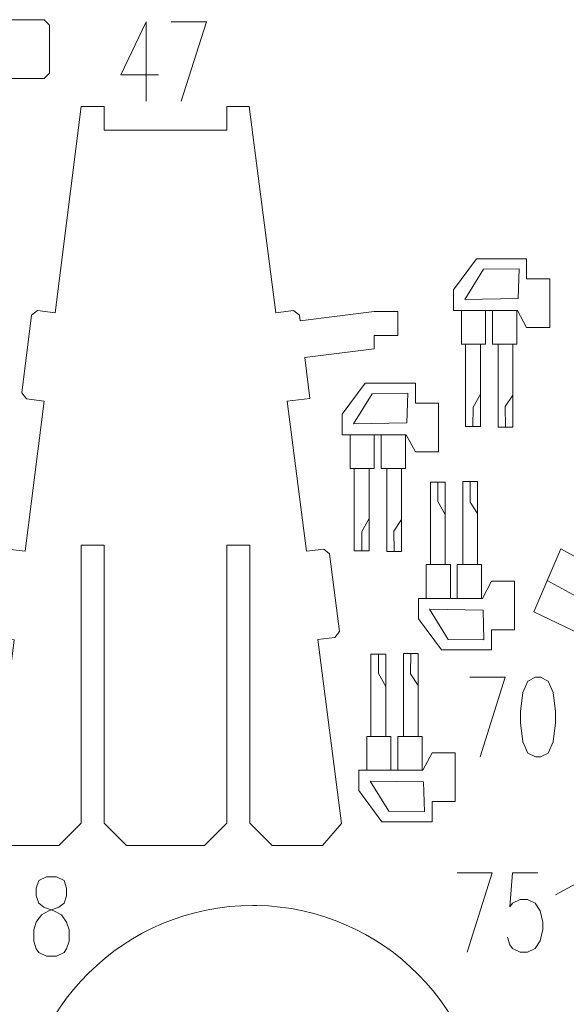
# Model space of a CAD drawing. Header units: inches. Extents: x -6.9 to 6.9, y -5.3 to 5.3.
# Tile 7 of 8: x -2.1 to 0.9, y -0.3 to 5.2. Entities that reach past the tile are written whole.
import ezdxf

# ---------------------------------------------------------------- set-up
doc = ezdxf.new("R2010")
doc.units = ezdxf.units.IN
doc.header["$MEASUREMENT"] = 0
doc.layers.add('Layer 1', color=7, linetype='Continuous')

msp = doc.modelspace()

# ---------------------------------------------------------------- linework, layer by layer
at = {"layer": 'Layer 1', "lineweight": 9}
for points, knots in [([(-2.6849, 5.2118), (-2.6849, 5.2118), (-1.98, 5.2118), (-1.98, 5.2118), (-1.98, 5.2118), (-1.98, 5.2118), (-1.95, 5.1818), (-1.95, 5.1818), (-1.95, 5.1818), (-1.95, 5.1818), (-1.95, 4.9118), (-1.95, 4.9118), (-1.95, 4.9118), (-1.95, 4.9118), (-1.98, 4.8818), (-1.98, 4.8818), (-1.98, 4.8818), (-1.98, 4.8818), (-2.215, 4.8818), (-2.215, 4.8818), (-2.215, 4.8818), (-2.215, 4.8818), (-2.215, 4.5392), (-2.215, 4.5392), (-2.215, 4.5392), (-2.215, 4.5392), (-2.34, 4.5392), (-2.34, 4.5392), (-2.34, 4.5392), (-2.34, 4.5392), (-2.4702, 3.6373), (-2.4702, 3.6373), (-2.4702, 3.6373), (-2.4702, 3.6373), (-2.3764, 3.624), (-2.3764, 3.624), (-2.3764, 3.624), (-2.3764, 3.624), (-2.3509, 3.5901), (-2.3509, 3.5901), (-2.3509, 3.5901), (-2.3509, 3.5901), (-2.4126, 3.1544), (-2.4126, 3.1544), (-2.4126, 3.1544), (-2.4126, 3.1544), (-2.4465, 3.1289), (-2.4465, 3.1289), (-2.4465, 3.1289), (-2.4465, 3.1289), (-2.5417, 3.1424), (-2.5417, 3.1424), (-2.5417, 3.1424), (-2.5417, 3.1424), (-2.6641, 2.2948), (-2.6641, 2.2948), (-2.6641, 2.2948), (-2.6641, 2.2948), (-2.5666, 2.281), (-2.5666, 2.281), (-2.5666, 2.281), (-2.5666, 2.281), (-2.5411, 2.2471), (-2.5411, 2.2471), (-2.5411, 2.2471), (-2.5411, 2.2471), (-2.6028, 1.8114), (-2.6028, 1.8114), (-2.6028, 1.8114), (-2.6028, 1.8114), (-2.6367, 1.7859), (-2.6367, 1.7859), (-2.6367, 1.7859), (-2.6367, 1.7859), (-2.7356, 1.7999), (-2.7356, 1.7999), (-2.7356, 1.7999), (-2.7356, 1.7999), (-2.9103, 0.5898), (-2.9103, 0.5898), (-2.9103, 0.5898), (-2.9103, 0.5898), (-3.0403, 0.5898), (-3.0403, 0.5898), (-3.0403, 0.5898), (-3.0403, 0.5898), (-3.0403, 0.7196), (-3.0403, 0.7196), (-3.0403, 0.7196), (-3.0403, 0.7196), (-3.2508, 0.7196), (-3.2508, 0.7196)], [0, 0, 0, 0, 0.041667, 0.041667, 0.041667, 0.041667, 0.083333, 0.083333, 0.083333, 0.083333, 0.125, 0.125, 0.125, 0.125, 0.166667, 0.166667, 0.166667, 0.166667, 0.208333, 0.208333, 0.208333, 0.208333, 0.25, 0.25, 0.25, 0.25, 0.291667, 0.291667, 0.291667, 0.291667, 0.333333, 0.333333, 0.333333, 0.333333, 0.375, 0.375, 0.375, 0.375, 0.416667, 0.416667, 0.416667, 0.416667, 0.458333, 0.458333, 0.458333, 0.458333, 0.5, 0.5, 0.5, 0.5, 0.541667, 0.541667, 0.541667, 0.541667, 0.583333, 0.583333, 0.583333, 0.583333, 0.625, 0.625, 0.625, 0.625, 0.666667, 0.666667, 0.666667, 0.666667, 0.708333, 0.708333, 0.708333, 0.708333, 0.75, 0.75, 0.75, 0.75, 0.791667, 0.791667, 0.791667, 0.791667, 0.833333, 0.833333, 0.833333, 0.833333, 0.875, 0.875, 0.875, 0.875, 0.916667, 0.916667, 0.916667, 0.916667, 1, 1, 1, 1]), ([(-1.4336, 4.5926), (-1.4336, 4.5926), (-1.644, 4.5926), (-1.644, 4.5926), (-1.644, 4.5926), (-1.644, 4.6366), (-1.6437, 4.6804), (-1.6437, 4.7241), (-1.6437, 4.7241), (-1.6437, 4.7241), (-1.774, 4.7241), (-1.774, 4.7241), (-1.774, 4.7241), (-1.774, 4.7241), (-1.9189, 3.5669), (-1.9189, 3.5669), (-1.9189, 3.5669), (-1.9189, 3.5669), (-2.018, 3.5793), (-2.018, 3.5793), (-2.018, 3.5793), (-2.018, 3.5793), (-2.0515, 3.5532), (-2.0515, 3.5532), (-2.0515, 3.5532), (-2.0515, 3.5532), (-2.1062, 3.1166), (-2.1062, 3.1166), (-2.1062, 3.1166), (-2.1062, 3.1166), (-2.0802, 3.0831), (-2.0802, 3.0831), (-2.0802, 3.0831), (-2.0802, 3.0831), (-1.981, 3.0707), (-1.981, 3.0707), (-1.981, 3.0707), (-1.981, 3.0707), (-2.0865, 2.2281), (-2.0865, 2.2281), (-2.0865, 2.2281), (-2.0865, 2.2281), (-2.1857, 2.2405), (-2.1857, 2.2405), (-2.1857, 2.2405), (-2.1857, 2.2405), (-2.3558, 2.1083), (-2.3558, 2.1083), (-2.3558, 2.1083), (-2.3558, 2.1083), (-2.3933, 2.0442), (-2.3933, 2.0442), (-2.3933, 2.0442), (-2.3933, 2.0442), (-2.4288, 1.8074), (-2.4288, 1.8074), (-2.4288, 1.8074), (-2.4288, 1.8074), (-2.3951, 1.7628), (-2.3951, 1.7628), (-2.3951, 1.7628), (-2.3951, 1.7628), (-2.2479, 1.7444), (-2.2479, 1.7444), (-2.2479, 1.7444), (-2.2479, 1.7444), (-2.1486, 1.732), (-2.1486, 1.732), (-2.1486, 1.732), (-2.1486, 1.732), (-2.2777, 0.7012), (-2.2777, 0.7012), (-2.2777, 0.7012), (-2.2777, 0.7012), (-2.1702, 0.5774), (-2.1702, 0.5774), (-2.1702, 0.5774), (-2.1702, 0.5774), (-2.0457, 0.5774), (-2.0457, 0.5774)], [0, 0, 0, 0, 0.047619, 0.047619, 0.047619, 0.047619, 0.095238, 0.095238, 0.095238, 0.095238, 0.142857, 0.142857, 0.142857, 0.142857, 0.190476, 0.190476, 0.190476, 0.190476, 0.238095, 0.238095, 0.238095, 0.238095, 0.285714, 0.285714, 0.285714, 0.285714, 0.333333, 0.333333, 0.333333, 0.333333, 0.380952, 0.380952, 0.380952, 0.380952, 0.428571, 0.428571, 0.428571, 0.428571, 0.47619, 0.47619, 0.47619, 0.47619, 0.52381, 0.52381, 0.52381, 0.52381, 0.571429, 0.571429, 0.571429, 0.571429, 0.619048, 0.619048, 0.619048, 0.619048, 0.666667, 0.666667, 0.666667, 0.666667, 0.714286, 0.714286, 0.714286, 0.714286, 0.761905, 0.761905, 0.761905, 0.761905, 0.809524, 0.809524, 0.809524, 0.809524, 0.857143, 0.857143, 0.857143, 0.857143, 0.904762, 0.904762, 0.904762, 0.904762, 1, 1, 1, 1]), ([(-0.5495, 0.5774), (-0.5495, 0.5774), (-0.4197, 0.5774), (-0.4197, 0.5774), (-0.4197, 0.5774), (-0.4197, 0.5774), (-0.3126, 0.7012), (-0.3126, 0.7012), (-0.3126, 0.7012), (-0.3126, 0.7012), (-0.4454, 1.7325), (-0.4454, 1.7325), (-0.4454, 1.7325), (-0.4454, 1.7325), (-0.3505, 1.7444), (-0.3505, 1.7444), (-0.3505, 1.7444), (-0.3505, 1.7444), (-0.3244, 1.7779), (-0.3244, 1.7779), (-0.3244, 1.7779), (-0.3244, 1.7779), (-0.3791, 2.2145), (-0.3791, 2.2145), (-0.3791, 2.2145), (-0.3791, 2.2145), (-0.4126, 2.2405), (-0.4126, 2.2405), (-0.4126, 2.2405), (-0.4126, 2.2405), (-0.5092, 2.2284), (-0.5092, 2.2284), (-0.5092, 2.2284), (-0.5092, 2.2284), (-0.6176, 3.0707), (-0.6176, 3.0707), (-0.6176, 3.0707), (-0.6176, 3.0707), (-0.4905, 3.0866), (-0.4905, 3.0866), (-0.4905, 3.0866), (-0.4905, 3.0866), (-0.5191, 3.3154), (-0.5191, 3.3154), (-0.5191, 3.3154), (-0.5191, 3.3154), (-0.1289, 3.3643), (-0.1289, 3.3643), (-0.1289, 3.3643), (-0.1289, 3.3643), (-0.1289, 3.4397), (-0.1289, 3.4397), (-0.1289, 3.4397), (-0.1289, 3.4397), (0.004, 3.4397), (0.004, 3.4397), (0.004, 3.4397), (0.004, 3.4397), (0.004, 3.5731), (0.004, 3.5731), (0.004, 3.5731), (0.004, 3.5731), (-0.1289, 3.5731), (-0.1289, 3.5731), (-0.1289, 3.5731), (-0.1289, 3.5731), (-0.5449, 3.521), (-0.5449, 3.521), (-0.5449, 3.521), (-0.5449, 3.521), (-0.5489, 3.553), (-0.5489, 3.553), (-0.5489, 3.553), (-0.5489, 3.553), (-0.5824, 3.579), (-0.5824, 3.579), (-0.5824, 3.579), (-0.5824, 3.579), (-0.6815, 3.5666), (-0.6815, 3.5666), (-0.6815, 3.5666), (-0.6815, 3.5666), (-0.8305, 4.7241), (-0.8305, 4.7241), (-0.8305, 4.7241), (-0.8305, 4.7241), (-0.9565, 4.7241), (-0.9565, 4.7241), (-0.9565, 4.7241), (-0.9565, 4.7241), (-0.9565, 4.5926), (-0.9565, 4.5926), (-0.9565, 4.5926), (-0.9565, 4.5926), (-1.167, 4.5926), (-1.167, 4.5926)], [0, 0, 0, 0, 0.04, 0.04, 0.04, 0.04, 0.08, 0.08, 0.08, 0.08, 0.12, 0.12, 0.12, 0.12, 0.16, 0.16, 0.16, 0.16, 0.2, 0.2, 0.2, 0.2, 0.24, 0.24, 0.24, 0.24, 0.28, 0.28, 0.28, 0.28, 0.32, 0.32, 0.32, 0.32, 0.36, 0.36, 0.36, 0.36, 0.4, 0.4, 0.4, 0.4, 0.44, 0.44, 0.44, 0.44, 0.48, 0.48, 0.48, 0.48, 0.52, 0.52, 0.52, 0.52, 0.56, 0.56, 0.56, 0.56, 0.6, 0.6, 0.6, 0.6, 0.64, 0.64, 0.64, 0.64, 0.68, 0.68, 0.68, 0.68, 0.72, 0.72, 0.72, 0.72, 0.76, 0.76, 0.76, 0.76, 0.8, 0.8, 0.8, 0.8, 0.84, 0.84, 0.84, 0.84, 0.88, 0.88, 0.88, 0.88, 0.92, 0.92, 0.92, 0.92, 1, 1, 1, 1]), ([(0.775, 3.757), (0.775, 3.757), (0.7262, 3.757), (0.7262, 3.757), (0.7262, 3.757), (0.7262, 3.757), (0.7262, 3.8694), (0.7262, 3.8694), (0.7262, 3.8694), (0.7262, 3.8694), (0.4455, 3.8694), (0.4455, 3.8694), (0.4455, 3.8694), (0.4455, 3.8694), (0.3163, 3.6952), (0.3163, 3.6952), (0.3163, 3.6952), (0.3163, 3.6952), (0.3163, 3.5805), (0.3163, 3.5805), (0.3163, 3.5805), (0.3163, 3.5805), (0.3604, 3.5805), (0.3604, 3.5805), (0.3604, 3.5805), (0.3604, 3.5805), (0.3604, 3.3909), (0.3604, 3.3909), (0.3604, 3.3909), (0.3604, 3.3909), (0.3832, 3.3909), (0.3832, 3.3909), (0.3832, 3.3909), (0.3832, 3.3909), (0.3832, 2.9284), (0.3832, 2.9284), (0.3832, 2.9284), (0.3832, 2.9284), (0.4669, 2.9284), (0.4669, 2.9284), (0.4669, 2.9284), (0.4669, 2.9284), (0.4669, 3.3909), (0.4669, 3.3909), (0.4669, 3.3909), (0.4669, 3.3909), (0.4957, 3.3909), (0.4957, 3.3909), (0.4957, 3.3909), (0.4957, 3.3909), (0.4957, 3.5805), (0.4957, 3.5805), (0.4957, 3.5805), (0.4957, 3.5805), (0.5339, 3.5805), (0.5339, 3.5805), (0.5339, 3.5805), (0.5339, 3.5805), (0.5339, 3.3909), (0.5339, 3.3909), (0.5339, 3.3909), (0.5339, 3.3909), (0.5658, 3.3909), (0.5658, 3.3909), (0.5658, 3.3909), (0.5658, 3.3909), (0.5658, 2.9253), (0.5658, 2.9253), (0.5658, 2.9253), (0.5658, 2.9253), (0.6479, 2.9253), (0.6479, 2.9253), (0.6479, 2.9253), (0.6479, 2.9253), (0.6479, 3.3909), (0.6479, 3.3909), (0.6479, 3.3909), (0.6479, 3.3909), (0.6708, 3.3909), (0.6708, 3.3909), (0.6708, 3.3909), (0.6708, 3.3909), (0.6708, 3.5805), (0.6708, 3.5805), (0.6708, 3.5805), (0.6708, 3.5805), (0.6749, 3.5805), (0.6749, 3.5805), (0.6749, 3.5805), (0.6749, 3.5805), (0.7262, 3.4839), (0.7262, 3.4839), (0.7262, 3.4839), (0.7262, 3.4839), (0.7457, 3.4839), (0.7457, 3.4839)], [0, 0, 0, 0, 0.04, 0.04, 0.04, 0.04, 0.08, 0.08, 0.08, 0.08, 0.12, 0.12, 0.12, 0.12, 0.16, 0.16, 0.16, 0.16, 0.2, 0.2, 0.2, 0.2, 0.24, 0.24, 0.24, 0.24, 0.28, 0.28, 0.28, 0.28, 0.32, 0.32, 0.32, 0.32, 0.36, 0.36, 0.36, 0.36, 0.4, 0.4, 0.4, 0.4, 0.44, 0.44, 0.44, 0.44, 0.48, 0.48, 0.48, 0.48, 0.52, 0.52, 0.52, 0.52, 0.56, 0.56, 0.56, 0.56, 0.6, 0.6, 0.6, 0.6, 0.64, 0.64, 0.64, 0.64, 0.68, 0.68, 0.68, 0.68, 0.72, 0.72, 0.72, 0.72, 0.76, 0.76, 0.76, 0.76, 0.8, 0.8, 0.8, 0.8, 0.84, 0.84, 0.84, 0.84, 0.88, 0.88, 0.88, 0.88, 0.92, 0.92, 0.92, 0.92, 1, 1, 1, 1]), ([(0.7678, 3.4839), (0.7678, 3.4839), (0.8562, 3.4839), (0.8562, 3.4839), (0.8562, 3.4839), (0.8562, 3.4839), (0.8562, 3.757), (0.8562, 3.757), (0.8562, 3.757), (0.8562, 3.757), (0.7971, 3.757), (0.7971, 3.757)], [0, 0, 0, 0, 0.25, 0.25, 0.25, 0.25, 0.5, 0.5, 0.5, 0.5, 1, 1, 1, 1]), ([(0.1506, 3.0591), (0.1506, 3.0591), (0.1018, 3.0591), (0.1018, 3.0591), (0.1018, 3.0591), (0.1018, 3.0591), (0.1018, 3.1715), (0.1018, 3.1715), (0.1018, 3.1715), (0.1018, 3.1715), (-0.1789, 3.1715), (-0.1789, 3.1715), (-0.1789, 3.1715), (-0.1789, 3.1715), (-0.3081, 2.9973), (-0.3081, 2.9973), (-0.3081, 2.9973), (-0.3081, 2.9973), (-0.3081, 2.8826), (-0.3081, 2.8826), (-0.3081, 2.8826), (-0.3081, 2.8826), (-0.264, 2.8826), (-0.264, 2.8826), (-0.264, 2.8826), (-0.264, 2.8826), (-0.264, 2.693), (-0.264, 2.693), (-0.264, 2.693), (-0.264, 2.693), (-0.2412, 2.693), (-0.2412, 2.693), (-0.2412, 2.693), (-0.2412, 2.693), (-0.2412, 2.2304), (-0.2412, 2.2304), (-0.2412, 2.2304), (-0.2412, 2.2304), (-0.1575, 2.2304), (-0.1575, 2.2304), (-0.1575, 2.2304), (-0.1575, 2.2304), (-0.1575, 2.693), (-0.1575, 2.693), (-0.1575, 2.693), (-0.1575, 2.693), (-0.1287, 2.693), (-0.1287, 2.693), (-0.1287, 2.693), (-0.1287, 2.693), (-0.1287, 2.8826), (-0.1287, 2.8826), (-0.1287, 2.8826), (-0.1287, 2.8826), (-0.0905, 2.8826), (-0.0905, 2.8826), (-0.0905, 2.8826), (-0.0905, 2.8826), (-0.0905, 2.693), (-0.0905, 2.693), (-0.0905, 2.693), (-0.0905, 2.693), (-0.0586, 2.693), (-0.0586, 2.693), (-0.0586, 2.693), (-0.0586, 2.693), (-0.0586, 2.2274), (-0.0586, 2.2274), (-0.0586, 2.2274), (-0.0586, 2.2274), (0.0235, 2.2274), (0.0235, 2.2274), (0.0235, 2.2274), (0.0235, 2.2274), (0.0235, 2.693), (0.0235, 2.693), (0.0235, 2.693), (0.0235, 2.693), (0.0464, 2.693), (0.0464, 2.693), (0.0464, 2.693), (0.0464, 2.693), (0.0464, 2.8826), (0.0464, 2.8826), (0.0464, 2.8826), (0.0464, 2.8826), (0.0505, 2.8826), (0.0505, 2.8826), (0.0505, 2.8826), (0.0505, 2.8826), (0.1018, 2.7859), (0.1018, 2.7859), (0.1018, 2.7859), (0.1018, 2.7859), (0.1213, 2.7859), (0.1213, 2.7859)], [0, 0, 0, 0, 0.04, 0.04, 0.04, 0.04, 0.08, 0.08, 0.08, 0.08, 0.12, 0.12, 0.12, 0.12, 0.16, 0.16, 0.16, 0.16, 0.2, 0.2, 0.2, 0.2, 0.24, 0.24, 0.24, 0.24, 0.28, 0.28, 0.28, 0.28, 0.32, 0.32, 0.32, 0.32, 0.36, 0.36, 0.36, 0.36, 0.4, 0.4, 0.4, 0.4, 0.44, 0.44, 0.44, 0.44, 0.48, 0.48, 0.48, 0.48, 0.52, 0.52, 0.52, 0.52, 0.56, 0.56, 0.56, 0.56, 0.6, 0.6, 0.6, 0.6, 0.64, 0.64, 0.64, 0.64, 0.68, 0.68, 0.68, 0.68, 0.72, 0.72, 0.72, 0.72, 0.76, 0.76, 0.76, 0.76, 0.8, 0.8, 0.8, 0.8, 0.84, 0.84, 0.84, 0.84, 0.88, 0.88, 0.88, 0.88, 0.92, 0.92, 0.92, 0.92, 1, 1, 1, 1]), ([(0.1434, 2.7859), (0.1434, 2.7859), (0.2318, 2.7859), (0.2318, 2.7859), (0.2318, 2.7859), (0.2318, 2.7859), (0.2318, 3.0591), (0.2318, 3.0591), (0.2318, 3.0591), (0.2318, 3.0591), (0.1727, 3.0591), (0.1727, 3.0591)], [0, 0, 0, 0, 0.25, 0.25, 0.25, 0.25, 0.5, 0.5, 0.5, 0.5, 1, 1, 1, 1]), ([(0.5777, 1.7873), (0.5777, 1.7873), (0.5289, 1.7873), (0.5289, 1.7873), (0.5289, 1.7873), (0.5289, 1.7873), (0.5289, 1.6749), (0.5289, 1.6749), (0.5289, 1.6749), (0.5289, 1.6749), (0.2482, 1.6749), (0.2482, 1.6749), (0.2482, 1.6749), (0.2482, 1.6749), (0.1191, 1.8491), (0.1191, 1.8491), (0.1191, 1.8491), (0.1191, 1.8491), (0.1191, 1.9638), (0.1191, 1.9638), (0.1191, 1.9638), (0.1191, 1.9638), (0.1632, 1.9638), (0.1632, 1.9638), (0.1632, 1.9638), (0.1632, 1.9638), (0.1632, 2.1534), (0.1632, 2.1534), (0.1632, 2.1534), (0.1632, 2.1534), (0.186, 2.1534), (0.186, 2.1534), (0.186, 2.1534), (0.186, 2.1534), (0.186, 2.6159), (0.186, 2.6159), (0.186, 2.6159), (0.186, 2.6159), (0.2696, 2.6159), (0.2696, 2.6159), (0.2696, 2.6159), (0.2696, 2.6159), (0.2696, 2.1534), (0.2696, 2.1534), (0.2696, 2.1534), (0.2696, 2.1534), (0.2984, 2.1534), (0.2984, 2.1534), (0.2984, 2.1534), (0.2984, 2.1534), (0.2984, 1.9638), (0.2984, 1.9638), (0.2984, 1.9638), (0.2984, 1.9638), (0.3366, 1.9638), (0.3366, 1.9638), (0.3366, 1.9638), (0.3366, 1.9638), (0.3366, 2.1534), (0.3366, 2.1534), (0.3366, 2.1534), (0.3366, 2.1534), (0.3686, 2.1534), (0.3686, 2.1534), (0.3686, 2.1534), (0.3686, 2.1534), (0.3686, 2.619), (0.3686, 2.619), (0.3686, 2.619), (0.3686, 2.619), (0.4507, 2.619), (0.4507, 2.619), (0.4507, 2.619), (0.4507, 2.619), (0.4507, 2.1534), (0.4507, 2.1534), (0.4507, 2.1534), (0.4507, 2.1534), (0.4735, 2.1534), (0.4735, 2.1534), (0.4735, 2.1534), (0.4735, 2.1534), (0.4735, 1.9638), (0.4735, 1.9638), (0.4735, 1.9638), (0.4735, 1.9638), (0.4777, 1.9638), (0.4777, 1.9638), (0.4777, 1.9638), (0.4777, 1.9638), (0.5289, 2.0605), (0.5289, 2.0605), (0.5289, 2.0605), (0.5289, 2.0605), (0.5484, 2.0605), (0.5484, 2.0605)], [0, 0, 0, 0, 0.04, 0.04, 0.04, 0.04, 0.08, 0.08, 0.08, 0.08, 0.12, 0.12, 0.12, 0.12, 0.16, 0.16, 0.16, 0.16, 0.2, 0.2, 0.2, 0.2, 0.24, 0.24, 0.24, 0.24, 0.28, 0.28, 0.28, 0.28, 0.32, 0.32, 0.32, 0.32, 0.36, 0.36, 0.36, 0.36, 0.4, 0.4, 0.4, 0.4, 0.44, 0.44, 0.44, 0.44, 0.48, 0.48, 0.48, 0.48, 0.52, 0.52, 0.52, 0.52, 0.56, 0.56, 0.56, 0.56, 0.6, 0.6, 0.6, 0.6, 0.64, 0.64, 0.64, 0.64, 0.68, 0.68, 0.68, 0.68, 0.72, 0.72, 0.72, 0.72, 0.76, 0.76, 0.76, 0.76, 0.8, 0.8, 0.8, 0.8, 0.84, 0.84, 0.84, 0.84, 0.88, 0.88, 0.88, 0.88, 0.92, 0.92, 0.92, 0.92, 1, 1, 1, 1]), ([(-2.0236, 0.5774), (-2.0236, 0.5774), (-1.899, 0.5774), (-1.899, 0.5774), (-1.899, 0.5774), (-1.899, 0.5774), (-1.774, 0.7024), (-1.774, 0.7024), (-1.774, 0.7024), (-1.774, 0.7024), (-1.774, 2.2626), (-1.774, 2.2626), (-1.774, 2.2626), (-1.774, 2.2626), (-1.644, 2.2626), (-1.644, 2.2626), (-1.644, 2.2626), (-1.644, 2.2626), (-1.644, 0.7024), (-1.644, 0.7024), (-1.644, 0.7024), (-1.644, 0.7024), (-1.519, 0.5774), (-1.519, 0.5774), (-1.519, 0.5774), (-1.519, 0.5774), (-1.4336, 0.5774), (-1.4336, 0.5774)], [0, 0, 0, 0, 0.125, 0.125, 0.125, 0.125, 0.25, 0.25, 0.25, 0.25, 0.375, 0.375, 0.375, 0.375, 0.5, 0.5, 0.5, 0.5, 0.625, 0.625, 0.625, 0.625, 0.75, 0.75, 0.75, 0.75, 1, 1, 1, 1]), ([(-1.167, 0.5774), (-1.167, 0.5774), (-1.0815, 0.5774), (-1.0815, 0.5774), (-1.0815, 0.5774), (-1.0815, 0.5774), (-0.9565, 0.7024), (-0.9565, 0.7024), (-0.9565, 0.7024), (-0.9565, 0.7024), (-0.9565, 2.2626), (-0.9565, 2.2626), (-0.9565, 2.2626), (-0.9565, 2.2626), (-0.8265, 2.2626), (-0.8265, 2.2626), (-0.8265, 2.2626), (-0.8265, 2.2626), (-0.8265, 0.7024), (-0.8265, 0.7024), (-0.8265, 0.7024), (-0.8265, 0.7024), (-0.7015, 0.5774), (-0.7015, 0.5774), (-0.7015, 0.5774), (-0.7015, 0.5774), (-0.5717, 0.5774), (-0.5717, 0.5774)], [0, 0, 0, 0, 0.125, 0.125, 0.125, 0.125, 0.25, 0.25, 0.25, 0.25, 0.375, 0.375, 0.375, 0.375, 0.5, 0.5, 0.5, 0.5, 0.625, 0.625, 0.625, 0.625, 0.75, 0.75, 0.75, 0.75, 1, 1, 1, 1]), ([(1.3946, 2.0537), (1.3946, 2.0537), (1.3633, 1.9967), (1.3633, 1.9967), (1.3633, 1.9967), (1.3633, 1.9967), (0.9172, 2.2416), (0.9172, 2.2416), (0.9172, 2.2416), (0.9172, 2.2416), (0.767, 1.8884), (0.767, 1.8884), (0.767, 1.8884), (0.767, 1.8884), (1.5513, 1.5121), (1.5513, 1.5121)], [0, 0, 0, 0, 0.2, 0.2, 0.2, 0.2, 0.4, 0.4, 0.4, 0.4, 0.6, 0.6, 0.6, 0.6, 1, 1, 1, 1]), ([(0.5706, 2.0605), (0.5706, 2.0605), (0.6589, 2.0605), (0.6589, 2.0605), (0.6589, 2.0605), (0.6589, 2.0605), (0.6589, 1.7873), (0.6589, 1.7873), (0.6589, 1.7873), (0.6589, 1.7873), (0.5999, 1.7873), (0.5999, 1.7873)], [0, 0, 0, 0, 0.25, 0.25, 0.25, 0.25, 0.5, 0.5, 0.5, 0.5, 1, 1, 1, 1]), ([(0.2441, 0.8229), (0.2441, 0.8229), (0.1953, 0.8229), (0.1953, 0.8229), (0.1953, 0.8229), (0.1953, 0.8229), (0.1953, 0.7105), (0.1953, 0.7105), (0.1953, 0.7105), (0.1953, 0.7105), (-0.0854, 0.7105), (-0.0854, 0.7105), (-0.0854, 0.7105), (-0.0854, 0.7105), (-0.2146, 0.8847), (-0.2146, 0.8847), (-0.2146, 0.8847), (-0.2146, 0.8847), (-0.2146, 0.9994), (-0.2146, 0.9994), (-0.2146, 0.9994), (-0.2146, 0.9994), (-0.1704, 0.9994), (-0.1704, 0.9994), (-0.1704, 0.9994), (-0.1704, 0.9994), (-0.1704, 1.189), (-0.1704, 1.189), (-0.1704, 1.189), (-0.1704, 1.189), (-0.1476, 1.189), (-0.1476, 1.189), (-0.1476, 1.189), (-0.1476, 1.189), (-0.1476, 1.6515), (-0.1476, 1.6515), (-0.1476, 1.6515), (-0.1476, 1.6515), (-0.064, 1.6515), (-0.064, 1.6515), (-0.064, 1.6515), (-0.064, 1.6515), (-0.064, 1.189), (-0.064, 1.189), (-0.064, 1.189), (-0.064, 1.189), (-0.0352, 1.189), (-0.0352, 1.189), (-0.0352, 1.189), (-0.0352, 1.189), (-0.0352, 0.9994), (-0.0352, 0.9994), (-0.0352, 0.9994), (-0.0352, 0.9994), (0.003, 0.9994), (0.003, 0.9994), (0.003, 0.9994), (0.003, 0.9994), (0.003, 1.189), (0.003, 1.189), (0.003, 1.189), (0.003, 1.189), (0.0349, 1.189), (0.0349, 1.189), (0.0349, 1.189), (0.0349, 1.189), (0.0349, 1.6546), (0.0349, 1.6546), (0.0349, 1.6546), (0.0349, 1.6546), (0.1171, 1.6546), (0.1171, 1.6546), (0.1171, 1.6546), (0.1171, 1.6546), (0.1171, 1.189), (0.1171, 1.189), (0.1171, 1.189), (0.1171, 1.189), (0.1399, 1.189), (0.1399, 1.189), (0.1399, 1.189), (0.1399, 1.189), (0.1399, 0.9994), (0.1399, 0.9994), (0.1399, 0.9994), (0.1399, 0.9994), (0.1441, 0.9994), (0.1441, 0.9994), (0.1441, 0.9994), (0.1441, 0.9994), (0.1953, 1.096), (0.1953, 1.096), (0.1953, 1.096), (0.1953, 1.096), (0.2148, 1.096), (0.2148, 1.096)], [0, 0, 0, 0, 0.04, 0.04, 0.04, 0.04, 0.08, 0.08, 0.08, 0.08, 0.12, 0.12, 0.12, 0.12, 0.16, 0.16, 0.16, 0.16, 0.2, 0.2, 0.2, 0.2, 0.24, 0.24, 0.24, 0.24, 0.28, 0.28, 0.28, 0.28, 0.32, 0.32, 0.32, 0.32, 0.36, 0.36, 0.36, 0.36, 0.4, 0.4, 0.4, 0.4, 0.44, 0.44, 0.44, 0.44, 0.48, 0.48, 0.48, 0.48, 0.52, 0.52, 0.52, 0.52, 0.56, 0.56, 0.56, 0.56, 0.6, 0.6, 0.6, 0.6, 0.64, 0.64, 0.64, 0.64, 0.68, 0.68, 0.68, 0.68, 0.72, 0.72, 0.72, 0.72, 0.76, 0.76, 0.76, 0.76, 0.8, 0.8, 0.8, 0.8, 0.84, 0.84, 0.84, 0.84, 0.88, 0.88, 0.88, 0.88, 0.92, 0.92, 0.92, 0.92, 1, 1, 1, 1]), ([(0.237, 1.096), (0.237, 1.096), (0.3253, 1.096), (0.3253, 1.096), (0.3253, 1.096), (0.3253, 1.096), (0.3253, 0.8229), (0.3253, 0.8229), (0.3253, 0.8229), (0.3253, 0.8229), (0.2663, 0.8229), (0.2663, 0.8229)], [0, 0, 0, 0, 0.25, 0.25, 0.25, 0.25, 0.5, 0.5, 0.5, 0.5, 1, 1, 1, 1])]:
    msp.add_open_spline(points, degree=3, knots=knots, dxfattribs=at)
at = {"layer": 'Layer 1', "color": 1, "lineweight": 9}
for points, knots in [([(-1.4091, 5.2004), (-1.4091, 5.2004), (-1.5507, 4.9028), (-1.5507, 4.9028), (-1.5507, 4.9028), (-1.5507, 4.9028), (-1.3386, 4.9028), (-1.3386, 4.9028)], [0, 0, 0, 0, 0.333333, 0.333333, 0.333333, 0.333333, 1, 1, 1, 1]), ([(-1.2678, 5.2004), (-1.2678, 5.2004), (-1.0697, 5.2004), (-1.0697, 5.2004), (-1.0697, 5.2004), (-1.0697, 5.2004), (-1.2114, 4.7543), (-1.2114, 4.7543)], [0, 0, 0, 0, 0.333333, 0.333333, 0.333333, 0.333333, 1, 1, 1, 1]), ([(0.4079, 1.5208), (0.4079, 1.5208), (0.606, 1.5208), (0.606, 1.5208), (0.606, 1.5208), (0.606, 1.5208), (0.4647, 1.0747), (0.4647, 1.0747)], [0, 0, 0, 0, 0.333333, 0.333333, 0.333333, 0.333333, 1, 1, 1, 1]), ([(0.7756, 1.5208), (0.7756, 1.5208), (0.7332, 1.4991), (0.7332, 1.4991), (0.7332, 1.4991), (0.7332, 1.4991), (0.7048, 1.4354), (0.7048, 1.4354), (0.7048, 1.4354), (0.7048, 1.4354), (0.6908, 1.3296), (0.6908, 1.3296), (0.6908, 1.3296), (0.6908, 1.3296), (0.6908, 1.2659), (0.6908, 1.2659), (0.6908, 1.2659), (0.6908, 1.2659), (0.7048, 1.1595), (0.7048, 1.1595), (0.7048, 1.1595), (0.7048, 1.1595), (0.7332, 1.0957), (0.7332, 1.0957), (0.7332, 1.0957), (0.7332, 1.0957), (0.7756, 1.0747), (0.7756, 1.0747), (0.7756, 1.0747), (0.7756, 1.0747), (0.804, 1.0747), (0.804, 1.0747), (0.804, 1.0747), (0.804, 1.0747), (0.8465, 1.0957), (0.8465, 1.0957), (0.8465, 1.0957), (0.8465, 1.0957), (0.8744, 1.1595), (0.8744, 1.1595), (0.8744, 1.1595), (0.8744, 1.1595), (0.8889, 1.2659), (0.8889, 1.2659), (0.8889, 1.2659), (0.8889, 1.2659), (0.8889, 1.3296), (0.8889, 1.3296), (0.8889, 1.3296), (0.8889, 1.3296), (0.8744, 1.4354), (0.8744, 1.4354), (0.8744, 1.4354), (0.8744, 1.4354), (0.8465, 1.4991), (0.8465, 1.4991), (0.8465, 1.4991), (0.8465, 1.4991), (0.804, 1.5208), (0.804, 1.5208), (0.804, 1.5208), (0.804, 1.5208), (0.7756, 1.5208), (0.7756, 1.5208)], [0, 0, 0, 0, 0.058824, 0.058824, 0.058824, 0.058824, 0.117647, 0.117647, 0.117647, 0.117647, 0.176471, 0.176471, 0.176471, 0.176471, 0.235294, 0.235294, 0.235294, 0.235294, 0.294118, 0.294118, 0.294118, 0.294118, 0.352941, 0.352941, 0.352941, 0.352941, 0.411765, 0.411765, 0.411765, 0.411765, 0.470588, 0.470588, 0.470588, 0.470588, 0.529412, 0.529412, 0.529412, 0.529412, 0.588235, 0.588235, 0.588235, 0.588235, 0.647059, 0.647059, 0.647059, 0.647059, 0.705882, 0.705882, 0.705882, 0.705882, 0.764706, 0.764706, 0.764706, 0.764706, 0.823529, 0.823529, 0.823529, 0.823529, 0.882353, 0.882353, 0.882353, 0.882353, 1, 1, 1, 1]), ([(-1.9681, 0.4008), (-1.9681, 0.4008), (-2.0105, 0.3798), (-2.0105, 0.3798), (-2.0105, 0.3798), (-2.0105, 0.3798), (-2.0249, 0.3371), (-2.0249, 0.3371), (-2.0249, 0.3371), (-2.0249, 0.3371), (-2.0249, 0.2944), (-2.0249, 0.2944), (-2.0249, 0.2944), (-2.0249, 0.2944), (-2.0105, 0.2524), (-2.0105, 0.2524), (-2.0105, 0.2524), (-2.0105, 0.2524), (-1.9825, 0.2307), (-1.9825, 0.2307), (-1.9825, 0.2307), (-1.9825, 0.2307), (-1.9256, 0.2097), (-1.9256, 0.2097), (-1.9256, 0.2097), (-1.9256, 0.2097), (-1.8832, 0.1886), (-1.8832, 0.1886), (-1.8832, 0.1886), (-1.8832, 0.1886), (-1.8552, 0.1459), (-1.8552, 0.1459), (-1.8552, 0.1459), (-1.8552, 0.1459), (-1.8408, 0.1032), (-1.8408, 0.1032), (-1.8408, 0.1032), (-1.8408, 0.1032), (-1.8408, 0.0395), (-1.8408, 0.0395), (-1.8408, 0.0395), (-1.8408, 0.0395), (-1.8552, -0.0025), (-1.8552, -0.0025), (-1.8552, -0.0025), (-1.8552, -0.0025), (-1.8692, -0.0242), (-1.8692, -0.0242), (-1.8692, -0.0242), (-1.8692, -0.0242), (-1.9116, -0.0452), (-1.9116, -0.0452), (-1.9116, -0.0452), (-1.9116, -0.0452), (-1.9681, -0.0452), (-1.9681, -0.0452), (-1.9681, -0.0452), (-1.9681, -0.0452), (-2.0105, -0.0242), (-2.0105, -0.0242), (-2.0105, -0.0242), (-2.0105, -0.0242), (-2.0249, -0.0025), (-2.0249, -0.0025), (-2.0249, -0.0025), (-2.0249, -0.0025), (-2.0389, 0.0395), (-2.0389, 0.0395), (-2.0389, 0.0395), (-2.0389, 0.0395), (-2.0389, 0.1032), (-2.0389, 0.1032), (-2.0389, 0.1032), (-2.0389, 0.1032), (-2.0249, 0.1459), (-2.0249, 0.1459), (-2.0249, 0.1459), (-2.0249, 0.1459), (-1.9965, 0.1886), (-1.9965, 0.1886), (-1.9965, 0.1886), (-1.9965, 0.1886), (-1.9541, 0.2097), (-1.9541, 0.2097), (-1.9541, 0.2097), (-1.9541, 0.2097), (-1.8976, 0.2307), (-1.8976, 0.2307), (-1.8976, 0.2307), (-1.8976, 0.2307), (-1.8692, 0.2524), (-1.8692, 0.2524), (-1.8692, 0.2524), (-1.8692, 0.2524), (-1.8552, 0.2944), (-1.8552, 0.2944), (-1.8552, 0.2944), (-1.8552, 0.2944), (-1.8552, 0.3371), (-1.8552, 0.3371), (-1.8552, 0.3371), (-1.8552, 0.3371), (-1.8692, 0.3798), (-1.8692, 0.3798), (-1.8692, 0.3798), (-1.8692, 0.3798), (-1.9116, 0.4008), (-1.9116, 0.4008), (-1.9116, 0.4008), (-1.9116, 0.4008), (-1.9681, 0.4008), (-1.9681, 0.4008)], [0, 0, 0, 0, 0.034483, 0.034483, 0.034483, 0.034483, 0.068966, 0.068966, 0.068966, 0.068966, 0.103448, 0.103448, 0.103448, 0.103448, 0.137931, 0.137931, 0.137931, 0.137931, 0.172414, 0.172414, 0.172414, 0.172414, 0.206897, 0.206897, 0.206897, 0.206897, 0.241379, 0.241379, 0.241379, 0.241379, 0.275862, 0.275862, 0.275862, 0.275862, 0.310345, 0.310345, 0.310345, 0.310345, 0.344828, 0.344828, 0.344828, 0.344828, 0.37931, 0.37931, 0.37931, 0.37931, 0.413793, 0.413793, 0.413793, 0.413793, 0.448276, 0.448276, 0.448276, 0.448276, 0.482759, 0.482759, 0.482759, 0.482759, 0.517241, 0.517241, 0.517241, 0.517241, 0.551724, 0.551724, 0.551724, 0.551724, 0.586207, 0.586207, 0.586207, 0.586207, 0.62069, 0.62069, 0.62069, 0.62069, 0.655172, 0.655172, 0.655172, 0.655172, 0.689655, 0.689655, 0.689655, 0.689655, 0.724138, 0.724138, 0.724138, 0.724138, 0.758621, 0.758621, 0.758621, 0.758621, 0.793103, 0.793103, 0.793103, 0.793103, 0.827586, 0.827586, 0.827586, 0.827586, 0.862069, 0.862069, 0.862069, 0.862069, 0.896552, 0.896552, 0.896552, 0.896552, 0.931034, 0.931034, 0.931034, 0.931034, 1, 1, 1, 1]), ([(0.3356, 0.4233), (0.3356, 0.4233), (0.5336, 0.4233), (0.5336, 0.4233), (0.5336, 0.4233), (0.5336, 0.4233), (0.3924, -0.0227), (0.3924, -0.0227)], [0, 0, 0, 0, 0.333333, 0.333333, 0.333333, 0.333333, 1, 1, 1, 1]), ([(0.7881, 0.4233), (0.7881, 0.4233), (0.6469, 0.4233), (0.6469, 0.4233), (0.6469, 0.4233), (0.6469, 0.4233), (0.6325, 0.2322), (0.6325, 0.2322), (0.6325, 0.2322), (0.6325, 0.2322), (0.6469, 0.2532), (0.6469, 0.2532), (0.6469, 0.2532), (0.6469, 0.2532), (0.6893, 0.2742), (0.6893, 0.2742), (0.6893, 0.2742), (0.6893, 0.2742), (0.7317, 0.2742), (0.7317, 0.2742), (0.7317, 0.2742), (0.7317, 0.2742), (0.7741, 0.2532), (0.7741, 0.2532), (0.7741, 0.2532), (0.7741, 0.2532), (0.8021, 0.2105), (0.8021, 0.2105), (0.8021, 0.2105), (0.8021, 0.2105), (0.8166, 0.1468), (0.8166, 0.1468), (0.8166, 0.1468), (0.8166, 0.1468), (0.8166, 0.1047), (0.8166, 0.1047), (0.8166, 0.1047), (0.8166, 0.1047), (0.8021, 0.041), (0.8021, 0.041), (0.8021, 0.041), (0.8021, 0.041), (0.7741, -0.0017), (0.7741, -0.0017), (0.7741, -0.0017), (0.7741, -0.0017), (0.7317, -0.0227), (0.7317, -0.0227), (0.7317, -0.0227), (0.7317, -0.0227), (0.6893, -0.0227), (0.6893, -0.0227), (0.6893, -0.0227), (0.6893, -0.0227), (0.6469, -0.0017), (0.6469, -0.0017), (0.6469, -0.0017), (0.6469, -0.0017), (0.6325, 0.0193), (0.6325, 0.0193), (0.6325, 0.0193), (0.6325, 0.0193), (0.6185, 0.062), (0.6185, 0.062)], [0, 0, 0, 0, 0.058824, 0.058824, 0.058824, 0.058824, 0.117647, 0.117647, 0.117647, 0.117647, 0.176471, 0.176471, 0.176471, 0.176471, 0.235294, 0.235294, 0.235294, 0.235294, 0.294118, 0.294118, 0.294118, 0.294118, 0.352941, 0.352941, 0.352941, 0.352941, 0.411765, 0.411765, 0.411765, 0.411765, 0.470588, 0.470588, 0.470588, 0.470588, 0.529412, 0.529412, 0.529412, 0.529412, 0.588235, 0.588235, 0.588235, 0.588235, 0.647059, 0.647059, 0.647059, 0.647059, 0.705882, 0.705882, 0.705882, 0.705882, 0.764706, 0.764706, 0.764706, 0.764706, 0.823529, 0.823529, 0.823529, 0.823529, 0.882353, 0.882353, 0.882353, 0.882353, 1, 1, 1, 1])]:
    msp.add_open_spline(points, degree=3, knots=knots, dxfattribs=at)
for points in [[(-1.4091, 5.2004), (-1.4091, 5.2004), (-1.4091, 4.7543), (-1.4091, 4.7543)], [(-1.4336, 4.5926), (-1.4336, 4.5926), (-1.4114, 4.5926), (-1.4114, 4.5926)], [(-1.1891, 4.5926), (-1.1891, 4.5926), (-1.167, 4.5926), (-1.167, 4.5926)], [(0.7971, 3.757), (0.7971, 3.757), (0.775, 3.757), (0.775, 3.757)], [(0.7678, 3.4839), (0.7678, 3.4839), (0.7457, 3.4839), (0.7457, 3.4839)], [(0.1727, 3.0591), (0.1727, 3.0591), (0.1506, 3.0591), (0.1506, 3.0591)], [(0.1434, 2.7859), (0.1434, 2.7859), (0.1213, 2.7859), (0.1213, 2.7859)], [(0.5706, 2.0605), (0.5706, 2.0605), (0.5484, 2.0604), (0.5484, 2.0604)], [(0.5999, 1.7873), (0.5999, 1.7873), (0.5777, 1.7873), (0.5777, 1.7873)], [(0.237, 1.096), (0.237, 1.096), (0.2148, 1.096), (0.2148, 1.096)], [(0.2663, 0.8229), (0.2663, 0.8229), (0.2441, 0.8229), (0.2441, 0.8229)], [(-2.0457, 0.5774), (-2.0457, 0.5774), (-2.0236, 0.5774), (-2.0236, 0.5774)], [(-1.4336, 0.5774), (-1.4336, 0.5774), (-1.4114, 0.5774), (-1.4114, 0.5774)], [(-1.1891, 0.5774), (-1.1891, 0.5774), (-1.167, 0.5774), (-1.167, 0.5774)], [(-0.5717, 0.5774), (-0.5717, 0.5774), (-0.5495, 0.5774), (-0.5495, 0.5774)], [(0.8877, 0.2999), (0.8877, 0.2999), (1.0021, 0.3624), (1.0021, 0.3624)], [(-0.8103, 0.2404), (-0.8103, 0.2404), (-0.7882, 0.2404), (-0.7882, 0.2404)]]:
    msp.add_open_spline(points, degree=3, dxfattribs=at)
at = {"layer": 'Layer 1', "lineweight": 9}
for points in [[(-1.1891, 4.5926), (-1.1891, 4.5926), (-1.4114, 4.5926), (-1.4114, 4.5926)], [(-1.4114, 0.5774), (-1.4114, 0.5774), (-1.1891, 0.5774), (-1.1891, 0.5774)], [(-0.8103, 0.2404), (-1.5289, 0.2404), (-2.112, -0.3392), (-2.118, -1.0563)], [(0.4973, -1.0563), (0.4914, -0.3466), (-0.0798, 0.2283), (-0.7882, 0.2401)]]:
    msp.add_open_spline(points, degree=3, dxfattribs=at)
at = {"layer": 'Layer 1', "color": 5, "lineweight": 9}
for points, knots in [([(0.6838, 3.8133), (0.6838, 3.8133), (0.6786, 3.6466), (0.6786, 3.6466), (0.6786, 3.6466), (0.6786, 3.6466), (0.3791, 3.6414), (0.3791, 3.6414), (0.3791, 3.6414), (0.3791, 3.6414), (0.4833, 3.8107), (0.4833, 3.8107), (0.4833, 3.8107), (0.4833, 3.8107), (0.6838, 3.8133), (0.6838, 3.8133)], [0, 0, 0, 0, 0.2, 0.2, 0.2, 0.2, 0.4, 0.4, 0.4, 0.4, 0.6, 0.6, 0.6, 0.6, 1, 1, 1, 1]), ([(0.0594, 3.1154), (0.0594, 3.1154), (0.0542, 2.9487), (0.0542, 2.9487), (0.0542, 2.9487), (0.0542, 2.9487), (-0.2453, 2.9435), (-0.2453, 2.9435), (-0.2453, 2.9435), (-0.2453, 2.9435), (-0.1411, 3.1128), (-0.1411, 3.1128), (-0.1411, 3.1128), (-0.1411, 3.1128), (0.0594, 3.1154), (0.0594, 3.1154)], [0, 0, 0, 0, 0.2, 0.2, 0.2, 0.2, 0.4, 0.4, 0.4, 0.4, 0.6, 0.6, 0.6, 0.6, 1, 1, 1, 1]), ([(0.6069, 2.9253), (0.6069, 2.9253), (0.6057, 3.0399), (0.6057, 3.0399), (0.6057, 3.0399), (0.6057, 3.0399), (0.6479, 3.105), (0.6479, 3.105)], [0, 0, 0, 0, 0.333333, 0.333333, 0.333333, 0.333333, 1, 1, 1, 1]), ([(0.4096, 2.619), (0.4096, 2.619), (0.4084, 2.5045), (0.4084, 2.5045), (0.4084, 2.5045), (0.4084, 2.5045), (0.4507, 2.4394), (0.4507, 2.4394)], [0, 0, 0, 0, 0.333333, 0.333333, 0.333333, 0.333333, 1, 1, 1, 1]), ([(-0.0175, 2.2274), (-0.0175, 2.2274), (-0.0187, 2.3419), (-0.0187, 2.3419), (-0.0187, 2.3419), (-0.0187, 2.3419), (0.0235, 2.407), (0.0235, 2.407)], [0, 0, 0, 0, 0.333333, 0.333333, 0.333333, 0.333333, 1, 1, 1, 1]), ([(0.4866, 1.731), (0.4866, 1.731), (0.4814, 1.8977), (0.4814, 1.8977), (0.4814, 1.8977), (0.4814, 1.8977), (0.1819, 1.9029), (0.1819, 1.9029), (0.1819, 1.9029), (0.1819, 1.9029), (0.286, 1.7336), (0.286, 1.7336), (0.286, 1.7336), (0.286, 1.7336), (0.4866, 1.731), (0.4866, 1.731)], [0, 0, 0, 0, 0.2, 0.2, 0.2, 0.2, 0.4, 0.4, 0.4, 0.4, 0.6, 0.6, 0.6, 0.6, 1, 1, 1, 1]), ([(0.076, 1.6546), (0.076, 1.6546), (0.0748, 1.54), (0.0748, 1.54), (0.0748, 1.54), (0.0748, 1.54), (0.1171, 1.4749), (0.1171, 1.4749)], [0, 0, 0, 0, 0.333333, 0.333333, 0.333333, 0.333333, 1, 1, 1, 1]), ([(0.1529, 0.7666), (0.1529, 0.7666), (0.1477, 0.9333), (0.1477, 0.9333), (0.1477, 0.9333), (0.1477, 0.9333), (-0.1518, 0.9385), (-0.1518, 0.9385), (-0.1518, 0.9385), (-0.1518, 0.9385), (-0.0476, 0.7692), (-0.0476, 0.7692), (-0.0476, 0.7692), (-0.0476, 0.7692), (0.1529, 0.7666), (0.1529, 0.7666)], [0, 0, 0, 0, 0.2, 0.2, 0.2, 0.2, 0.4, 0.4, 0.4, 0.4, 0.6, 0.6, 0.6, 0.6, 1, 1, 1, 1])]:
    msp.add_open_spline(points, degree=3, knots=knots, dxfattribs=at)
for points in [[(0.3604, 3.5805), (0.3604, 3.5805), (0.4957, 3.5805), (0.4957, 3.5805)], [(0.5339, 3.5805), (0.5339, 3.5805), (0.6749, 3.5805), (0.6749, 3.5805)], [(0.3832, 3.3909), (0.3832, 3.3909), (0.4669, 3.3909), (0.4669, 3.3909)], [(0.5658, 3.3909), (0.5658, 3.3909), (0.6479, 3.3909), (0.6479, 3.3909)], [(0.426, 3.0372), (0.426, 3.0372), (0.4669, 3.1102), (0.4669, 3.1102)], [(0.4251, 2.9284), (0.4251, 2.9284), (0.426, 3.0372), (0.426, 3.0372)], [(-0.264, 2.8826), (-0.264, 2.8826), (-0.1287, 2.8826), (-0.1287, 2.8826)], [(-0.0905, 2.8826), (-0.0905, 2.8826), (0.0505, 2.8826), (0.0505, 2.8826)], [(-0.2412, 2.693), (-0.2412, 2.693), (-0.1575, 2.693), (-0.1575, 2.693)], [(-0.0586, 2.693), (-0.0586, 2.693), (0.0235, 2.693), (0.0235, 2.693)], [(0.2278, 2.6159), (0.2278, 2.6159), (0.2287, 2.5071), (0.2287, 2.5071)], [(0.2287, 2.5071), (0.2287, 2.5071), (0.2696, 2.4341), (0.2696, 2.4341)], [(-0.1984, 2.3393), (-0.1984, 2.3393), (-0.1575, 2.4122), (-0.1575, 2.4122)], [(-0.1993, 2.2304), (-0.1993, 2.2304), (-0.1984, 2.3393), (-0.1984, 2.3393)], [(0.186, 2.1534), (0.186, 2.1534), (0.2696, 2.1534), (0.2696, 2.1534)], [(0.3686, 2.1534), (0.3686, 2.1534), (0.4507, 2.1534), (0.4507, 2.1534)], [(1.4374, 1.7389), (1.4374, 1.7389), (0.8421, 2.065), (0.8421, 2.065)], [(0.1632, 1.9638), (0.1632, 1.9638), (0.2984, 1.9638), (0.2984, 1.9638)], [(0.3366, 1.9638), (0.3366, 1.9638), (0.4777, 1.9638), (0.4777, 1.9638)], [(-0.1058, 1.6515), (-0.1058, 1.6515), (-0.1049, 1.5426), (-0.1049, 1.5426)], [(-0.1049, 1.5426), (-0.1049, 1.5426), (-0.064, 1.4697), (-0.064, 1.4697)], [(-0.1476, 1.189), (-0.1476, 1.189), (-0.064, 1.189), (-0.064, 1.189)], [(0.0349, 1.189), (0.0349, 1.189), (0.1171, 1.189), (0.1171, 1.189)], [(-0.1704, 0.9994), (-0.1704, 0.9994), (-0.0352, 0.9994), (-0.0352, 0.9994)], [(0.003, 0.9994), (0.003, 0.9994), (0.1441, 0.9994), (0.1441, 0.9994)]]:
    msp.add_open_spline(points, degree=3, dxfattribs=at)

doc.saveas('drawing.dxf')
